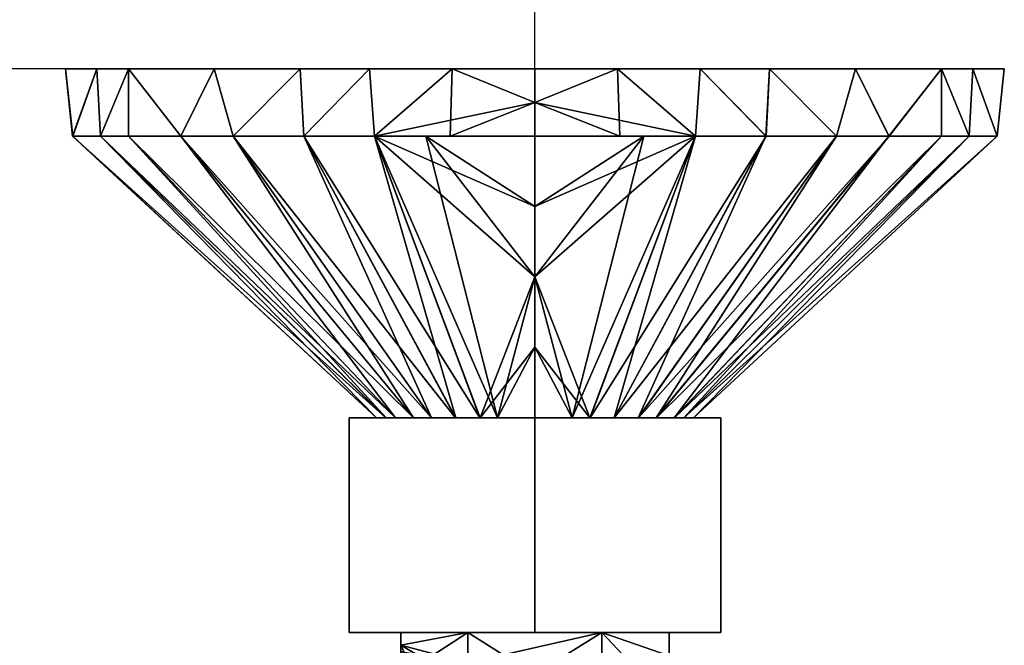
# Model space of a CAD drawing. Header units: millimetres. Extents: x -206 to 110, y -169 to 122.
# Tile 31 of 31: x 37 to 110, y -43 to 4. Entities that reach past the tile are written whole.
import ezdxf

# ---------------------------------------------------------------- set-up
doc = ezdxf.new("R2010")
doc.units = ezdxf.units.MM
doc.layers.add('P-SANR-FIXT', color=6, linetype='Continuous', lineweight=30)
doc.styles.add('Arial', font='arial.ttf', dxfattribs={"height": 14.6304})

msp = doc.modelspace()

# ---------------------------------------------------------------- meshes
at = {"layer": 'P-SANR-FIXT'}
mesh = msp.add_polyface(dxfattribs=at)
corners = [(75, -5, 35), (75, -3.75, 35), (75, -2.5, 35), (75, -1.25, 35), (75, 0, 35), (57.5, 0, 30.311), (44.689, 0, 17.5), (40, 0), (44.689, 0, -17.5), (57.5, 0, -30.311), (75, 0, -35), (75, -1.25, -35), (75, -2.5, -35), (75, -3.75, -35), (75, -5, -35), (63.037, -5, -32.892), (52.508, -5, -26.816), (44.692, -5, -17.505), (40.533, -5, -6.082), (40.531, -5, 6.074), (44.688, -5, 17.497), (52.501, -5, 26.81), (63.028, -5, 32.889), (62.671, 0, 31.696), (62.671, 0, -31.696), (68.836, 0, 33.348), (68.836, 0, -33.348), (68.675, -5, 33.885), (51.095, 0, 23.905), (57.765, -5, 29.85), (42.345, 0, 8.75), (42.345, 0, -8.75), (51.095, 0, -23.905), (57.772, -5, -29.854), (40.532, -5, -0.004), (48.594, -5, 22.154), (42.609, -5, 11.786), (42.612, -5, -11.794), (48.6, -5, -22.161)]
mesh.append_faces([[corners[k] for k in face] for face in [(15, 12, 13, 14), (25, 2, 3, 4)]], dxfattribs={"vtx0": -1})
mesh.append_faces([[corners[k] for k in face] for face in [(27, 25, 22), (23, 22, 25), (35, 6, 20), (8, 37, 31), (9, 16, 32), (16, 9, 33), (6, 35, 28), (7, 19, 30), (24, 33, 9)]], dxfattribs={"vtx0": -1, "vtx1": -1})
mesh.append_faces([[corners[k] for k in face] for face in [(27, 2, 25), (15, 26, 12)]], dxfattribs={"vtx0": -1, "vtx1": -1, "vtx2": -1})
mesh.append_faces([[corners[k] for k in face] for face in [(5, 21, 29), (23, 29, 22), (28, 35, 21), (29, 23, 5), (30, 19, 36), (32, 16, 38), (38, 8, 32), (36, 6, 30)]], dxfattribs={"vtx0": -1, "vtx2": -1})
mesh.append_faces([[corners[k] for k in face] for face in [(7, 18, 34, 19)]], dxfattribs={"vtx0": -1, "vtx3": -1})
mesh.append_faces([[corners[k] for k in face] for face in [(15, 33, 24), (5, 28, 21), (24, 26, 15), (17, 37, 8), (36, 20, 6), (38, 17, 8), (37, 18, 31), (7, 31, 18)]], dxfattribs={"vtx1": -1, "vtx2": -1})
mesh.append_faces([[corners[k] for k in face] for face in [(27, 0, 1, 2), (26, 10, 11, 12)]], dxfattribs={"vtx3": -1})
mesh = msp.add_polyface(dxfattribs=at)
corners = [(75, 0, -35), (57.5, 0, -30.311), (44.689, 0, -17.5), (40, 0), (44.689, 0, 17.5), (57.5, 0, 30.311), (75, 0, 35), (92.5, 0, 30.311), (105.311, 0, 17.5), (110, 0), (105.311, 0, -17.5), (92.5, 0, -30.311)]
mesh.append_faces([[corners[k] for k in face] for face in [(3, 6, 9, 2)]], dxfattribs={"vtx0": -1, "vtx1": -1, "vtx2": -1})
mesh.append_faces([[corners[k] for k in face] for face in [(7, 8, 9, 6), (0, 1, 2, 11)]], dxfattribs={"vtx2": -1})
mesh.append_faces([[corners[k] for k in face] for face in [(9, 10, 11, 2)]], dxfattribs={"vtx2": -1, "vtx3": -1})
mesh.append_faces([[corners[k] for k in face] for face in [(3, 4, 5, 6)]], dxfattribs={"vtx3": -1})
mesh = msp.add_polyface(dxfattribs=at)
corners = [(75, 0, 35), (75, -1.25, 35), (75, -2.5, 35), (75, -3.75, 35), (75, -5, 35), (86.963, -5, 32.892), (97.492, -5, 26.816), (105.308, -5, 17.505), (109.467, -5, 6.082), (109.469, -5, -6.074), (105.312, -5, -17.497), (97.499, -5, -26.81), (86.972, -5, -32.889), (75, -5, -35), (75, -3.75, -35), (75, -2.5, -35), (75, -1.25, -35), (75, 0, -35), (92.5, 0, -30.311), (105.311, 0, -17.5), (110, 0), (105.311, 0, 17.5), (92.5, 0, 30.311), (87.329, 0, -31.696), (87.329, 0, 31.696), (81.164, 0, -33.348), (81.164, 0, 33.348), (81.325, -5, -33.885), (98.905, 0, -23.905), (92.235, -5, -29.85), (107.655, 0, -8.75), (107.655, 0, 8.75), (98.905, 0, 23.905), (92.228, -5, 29.854), (109.468, -5, 0.004), (101.406, -5, -22.154), (107.391, -5, -11.786), (107.388, -5, 11.794), (101.4, -5, 22.161)]
mesh.append_faces([[corners[k] for k in face] for face in [(5, 2, 3, 4)]], dxfattribs={"vtx0": -1})
mesh.append_faces([[corners[k] for k in face] for face in [(35, 19, 10), (21, 37, 31), (27, 25, 12), (22, 6, 32), (20, 9, 30), (24, 33, 22), (6, 22, 33), (33, 24, 5), (19, 35, 28)]], dxfattribs={"vtx0": -1, "vtx1": -1})
mesh.append_faces([[corners[k] for k in face] for face in [(27, 15, 25), (26, 2, 5)]], dxfattribs={"vtx0": -1, "vtx1": -1, "vtx2": -1})
mesh.append_faces([[corners[k] for k in face] for face in [(12, 25, 23), (18, 11, 29), (23, 29, 12), (28, 35, 11), (20, 8, 34), (30, 9, 36), (29, 23, 18), (32, 6, 38), (38, 21, 32), (36, 19, 30)]], dxfattribs={"vtx0": -1, "vtx2": -1})
mesh.append_faces([[corners[k] for k in face] for face in [(14, 15, 27, 13)]], dxfattribs={"vtx1": -1})
mesh.append_faces([[corners[k] for k in face] for face in [(18, 28, 11), (24, 26, 5), (20, 31, 8), (7, 37, 21), (38, 7, 21), (37, 8, 31), (36, 10, 19), (34, 9, 20)]], dxfattribs={"vtx1": -1, "vtx2": -1})
mesh.append_faces([[corners[k] for k in face] for face in [(16, 17, 25, 15)]], dxfattribs={"vtx2": -1})
mesh.append_faces([[corners[k] for k in face] for face in [(26, 0, 1, 2)]], dxfattribs={"vtx3": -1})
mesh = msp.add_polyface(dxfattribs=at)
corners = [(75, -26, 12), (75, -20.75, 17.75), (75, -15.5, 23.5), (75, -10.25, 29.25), (75, -5, 35), (63.028, -5, 32.889), (52.501, -5, 26.81), (44.688, -5, 17.497), (40.531, -5, 6.074), (40.533, -5, -6.082), (44.692, -5, -17.505), (52.508, -5, -26.816), (63.037, -5, -32.892), (75, -5, -35), (75, -10.25, -29.25), (75, -15.5, -23.5), (75, -20.75, -17.75), (75, -26, -12), (70.907, -26, -11.28), (67.295, -26, -9.2), (64.613, -26, -6.01), (63.184, -26, -2.094), (63.181, -26, 2.074), (64.603, -26, 5.992), (67.281, -26, 9.188), (70.89, -26, 11.274), (72.212, -26, 11.508), (66.868, -5, 33.566), (65.942, -26, 7.59), (69.085, -26, 10.231), (63.892, -26, 4.033), (40.532, -5, -0.004), (65.954, -26, -7.605), (63.899, -26, -4.052), (69.101, -26, -10.24), (48.594, -5, 22.154), (57.765, -5, 29.85), (42.609, -5, 11.786), (63.182, -26, -0.01), (48.6, -5, -22.161), (42.612, -5, -11.794), (57.772, -5, -29.854)]
mesh.append_faces([[corners[k] for k in face] for face in [(14, 12, 13)]], dxfattribs={"vtx0": -1})
mesh.append_faces([[corners[k] for k in face] for face in [(26, 5, 25), (34, 12, 18), (29, 6, 24), (3, 27, 2), (30, 8, 22), (33, 10, 20), (32, 11, 19), (28, 7, 23), (31, 22, 8)]], dxfattribs={"vtx0": -1, "vtx1": -1})
mesh.append_faces([[corners[k] for k in face] for face in [(26, 2, 27), (15, 18, 12)]], dxfattribs={"vtx0": -1, "vtx1": -1, "vtx2": -1})
mesh.append_faces([[corners[k] for k in face] for face in [(24, 6, 35), (25, 5, 36), (23, 7, 37), (9, 21, 38), (20, 10, 39), (21, 9, 40), (19, 11, 41), (12, 14, 15)]], dxfattribs={"vtx0": -1, "vtx2": -1})
mesh.append_faces([[corners[k] for k in face] for face in [(4, 27, 3)]], dxfattribs={"vtx1": -1})
mesh.append_faces([[corners[k] for k in face] for face in [(29, 25, 36), (33, 21, 40), (34, 19, 41), (27, 5, 26), (1, 2, 26), (37, 8, 30), (35, 7, 28), (36, 6, 29), (38, 22, 31), (30, 23, 37), (32, 20, 39), (15, 16, 18), (40, 10, 33), (41, 12, 34), (31, 9, 38), (28, 24, 35), (39, 11, 32)]], dxfattribs={"vtx1": -1, "vtx2": -1})
mesh.append_faces([[corners[k] for k in face] for face in [(26, 0, 1), (16, 17, 18)]], dxfattribs={"vtx2": -1})
mesh = msp.add_polyface(dxfattribs=at)
corners = [(75, -5, 35), (75, -10.25, 29.25), (75, -15.5, 23.5), (75, -20.75, 17.75), (75, -26, 12), (79.093, -26, 11.28), (82.705, -26, 9.2), (85.387, -26, 6.009), (86.816, -26, 2.094), (86.819, -26, -2.075), (85.396, -26, -5.993), (82.718, -26, -9.189), (79.108, -26, -11.275), (75, -26, -12), (75, -20.75, -17.75), (75, -15.5, -23.5), (75, -10.25, -29.25), (75, -5, -35), (86.972, -5, -32.889), (97.499, -5, -26.81), (105.312, -5, -17.497), (109.469, -5, -6.074), (109.467, -5, 6.082), (105.308, -5, 17.505), (97.492, -5, 26.816), (86.963, -5, 32.892), (77.788, -26, -11.508), (83.132, -5, -33.566), (84.057, -26, -7.591), (80.913, -26, -10.232), (86.108, -26, -4.034), (109.468, -5, 0.004), (84.046, -26, 7.605), (86.101, -26, 4.052), (80.899, -26, 10.24), (101.406, -5, -22.154), (92.235, -5, -29.85), (107.391, -5, -11.786), (86.818, -26, 0.009), (101.4, -5, 22.161), (107.388, -5, 11.794), (92.228, -5, 29.854)]
mesh.append_faces([[corners[k] for k in face] for face in [(1, 25, 0)]], dxfattribs={"vtx0": -1})
mesh.append_faces([[corners[k] for k in face] for face in [(26, 18, 12), (30, 21, 9), (34, 25, 5), (31, 9, 21), (16, 27, 15), (28, 20, 10), (33, 23, 7), (32, 24, 6), (29, 19, 11)]], dxfattribs={"vtx0": -1, "vtx1": -1})
mesh.append_faces([[corners[k] for k in face] for face in [(26, 15, 27), (2, 5, 25)]], dxfattribs={"vtx0": -1, "vtx1": -1, "vtx2": -1})
mesh.append_faces([[corners[k] for k in face] for face in [(11, 19, 35), (12, 18, 36), (10, 20, 37), (22, 8, 38), (7, 23, 39), (8, 22, 40), (6, 24, 41), (25, 1, 2)]], dxfattribs={"vtx0": -1, "vtx2": -1})
mesh.append_faces([[corners[k] for k in face] for face in [(17, 27, 16)]], dxfattribs={"vtx1": -1})
mesh.append_faces([[corners[k] for k in face] for face in [(29, 12, 36), (33, 8, 40), (34, 6, 41), (27, 18, 26), (14, 15, 26), (37, 21, 30), (36, 19, 29), (38, 9, 31), (32, 7, 39), (2, 3, 5), (40, 23, 33), (41, 25, 34), (35, 20, 28), (31, 22, 38), (30, 10, 37), (28, 11, 35), (39, 24, 32)]], dxfattribs={"vtx1": -1, "vtx2": -1})
mesh.append_faces([[corners[k] for k in face] for face in [(3, 4, 5), (26, 13, 14)]], dxfattribs={"vtx2": -1})
mesh = msp.add_polyface(dxfattribs=at)
corners = [(61.144, -26, -8), (61.144, -26, 8), (75, -26, 16), (88.856, -26, 8), (88.856, -26, -8), (75, -26, -16), (75, -26, 12), (70.89, -26, 11.274), (67.281, -26, 9.188), (64.603, -26, 5.992), (63.181, -26, 2.074), (63.184, -26, -2.094), (64.613, -26, -6.01), (67.295, -26, -9.2), (70.907, -26, -11.28), (75, -26, -12), (79.108, -26, -11.275), (82.718, -26, -9.189), (85.396, -26, -5.993), (86.819, -26, -2.075), (86.816, -26, 2.094), (85.387, -26, 6.009), (82.705, -26, 9.2), (79.093, -26, 11.28)]
mesh.append_faces([[corners[k] for k in face] for face in [(13, 0, 12), (19, 4, 18), (22, 3, 21), (16, 5, 15)]], dxfattribs={"vtx0": -1, "vtx1": -1})
mesh.append_faces([[corners[k] for k in face] for face in [(5, 14, 15), (2, 6, 7), (2, 23, 6), (3, 20, 21)]], dxfattribs={"vtx0": -1, "vtx2": -1})
mesh.append_faces([[corners[k] for k in face] for face in [(11, 12, 0), (9, 10, 1), (8, 9, 1), (17, 18, 4)]], dxfattribs={"vtx1": -1, "vtx2": -1})
mesh.append_faces([[corners[k] for k in face] for face in [(10, 11, 0, 1), (13, 14, 5, 0), (7, 8, 1, 2), (16, 17, 4, 5), (3, 4, 19, 20), (22, 23, 2, 3)]], dxfattribs={"vtx1": -1, "vtx3": -1})
mesh = msp.add_polyface(dxfattribs=at)
corners = [(61.144, -26, 8), (61.144, -42, 8), (75, -42, 16), (75, -26, 16)]
mesh.append_faces([[corners[k] for k in face] for face in [(0, 1, 2, 3)]])
mesh = msp.add_polyface(dxfattribs=at)
corners = [(75, -26, -16), (75, -42, -16), (61.144, -42, -8), (61.144, -26, -8)]
mesh.append_faces([[corners[k] for k in face] for face in [(0, 1, 2, 3)]])
mesh = msp.add_polyface(dxfattribs=at)
corners = [(61.144, -26, -8), (61.144, -42, -8), (61.144, -42, 8), (61.144, -26, 8)]
mesh.append_faces([[corners[k] for k in face] for face in [(0, 1, 2, 3)]])
mesh = msp.add_polyface(dxfattribs=at)
corners = [(75, -26, 16), (75, -42, 16), (88.856, -42, 8), (88.856, -26, 8)]
mesh.append_faces([[corners[k] for k in face] for face in [(0, 1, 2, 3)]])
mesh = msp.add_polyface(dxfattribs=at)
corners = [(88.856, -26, -8), (88.856, -42, -8), (75, -42, -16), (75, -26, -16)]
mesh.append_faces([[corners[k] for k in face] for face in [(0, 1, 2, 3)]])
mesh = msp.add_polyface(dxfattribs=at)
corners = [(88.856, -26, 8), (88.856, -42, 8), (88.856, -42, -8), (88.856, -26, -8)]
mesh.append_faces([[corners[k] for k in face] for face in [(0, 1, 2, 3)]])
mesh = msp.add_polyface(dxfattribs=at)
corners = [(61.144, -42, 8), (61.144, -42, -8), (75, -42, -16), (88.856, -42, -8), (88.856, -42, 8), (75, -42, 16)]
mesh.append_faces([[corners[k] for k in face] for face in [(3, 4, 5, 2)]], dxfattribs={"vtx2": -1})
mesh.append_faces([[corners[k] for k in face] for face in [(5, 0, 1, 2)]], dxfattribs={"vtx3": -1})
mesh = msp.add_polyface(dxfattribs=at)
corners = [(85, -42), (85, -42.875), (85, -43.75), (85, -44.625), (85, -45.5, 0), (84.519, -45.456, -3.065), (83.122, -45.331, -5.833), (74.965, -45.152, -10), (66.878, -44.056, -5.833), (65.481, -43.962, -3.065), (65, -43.93), (65, -43.447), (65, -42.965), (65, -42.482), (65, -42), (70, -42, -8.66), (80, -42, -8.66)]
mesh.append_faces([[corners[k] for k in face] for face in [(5, 3, 4)]], dxfattribs={"vtx0": -1})
mesh.append_faces([[corners[k] for k in face] for face in [(7, 16, 6), (16, 7, 15)]], dxfattribs={"vtx0": -1, "vtx1": -1})
mesh.append_faces([[corners[k] for k in face] for face in [(12, 15, 8), (16, 2, 6)]], dxfattribs={"vtx0": -1, "vtx1": -1, "vtx2": -1})
mesh.append_faces([[corners[k] for k in face] for face in [(12, 8, 9), (15, 7, 8), (3, 5, 6)]], dxfattribs={"vtx0": -1, "vtx2": -1})
mesh.append_faces([[corners[k] for k in face] for face in [(2, 3, 6)]], dxfattribs={"vtx1": -1, "vtx2": -1})
mesh.append_faces([[corners[k] for k in face] for face in [(13, 14, 15, 12)]], dxfattribs={"vtx2": -1})
mesh.append_faces([[corners[k] for k in face] for face in [(9, 10, 11, 12), (16, 0, 1, 2)]], dxfattribs={"vtx3": -1})
mesh = msp.add_polyface(dxfattribs=at)
corners = [(85, -45.5), (85, -44.625), (85, -43.75), (85, -42.875), (85, -42), (80, -42, 8.66), (70, -42, 8.66), (65, -42), (65, -42.482), (65, -42.965), (65, -43.447), (65, -43.93, 0), (70.01, -44.276, 8.666), (79.995, -45.06, 8.663)]
mesh.append_faces([[corners[k] for k in face] for face in [(6, 12, 5)]], dxfattribs={"vtx0": -1, "vtx1": -1})
mesh.append_faces([[corners[k] for k in face] for face in [(13, 2, 5), (12, 6, 9)]], dxfattribs={"vtx0": -1, "vtx1": -1, "vtx2": -1})
mesh.append_faces([[corners[k] for k in face] for face in [(5, 12, 13)]], dxfattribs={"vtx0": -1, "vtx2": -1})
mesh.append_faces([[corners[k] for k in face] for face in [(11, 12, 10)]], dxfattribs={"vtx1": -1})
mesh.append_faces([[corners[k] for k in face] for face in [(9, 10, 12)]], dxfattribs={"vtx1": -1, "vtx2": -1})
mesh.append_faces([[corners[k] for k in face] for face in [(3, 4, 5, 2)]], dxfattribs={"vtx2": -1})
mesh.append_faces([[corners[k] for k in face] for face in [(13, 0, 1, 2), (6, 7, 8, 9)]], dxfattribs={"vtx3": -1})
mesh = msp.add_polyface(dxfattribs=at)
corners = [(65, -42), (70, -42, 8.66), (80, -42, 8.66), (85, -42), (80, -42, -8.66), (70, -42, -8.66)]
mesh.append_faces([[corners[k] for k in face] for face in [(4, 5, 3)]], dxfattribs={"vtx1": -1})
mesh.append_faces([[corners[k] for k in face] for face in [(0, 1, 3, 5)]], dxfattribs={"vtx1": -1, "vtx2": -1})
mesh.append_faces([[corners[k] for k in face] for face in [(1, 2, 3)]], dxfattribs={"vtx2": -1})

# ---------------------------------------------------------------- next in the draw order: texts
at = {"color": 5, "lineweight": 30, "insert": (33.751, 30.326, -51.484), "char_height": 14.6304, "width": 99.20583, "attachment_point": 2, "rotation": 26.56505, "line_spacing_factor": 0.941778, "style": 'Arial', "bg_fill": 3, "box_fill_scale": 1.25, "bg_fill_color": 256, "bg_fill_true_color": 13158600, "bg_fill_transparency": 0}
msp.add_mtext('Diameter', dxfattribs=at)

# ---------------------------------------------------------------- next in the draw order: linework, layer by layer
at = {"color": 5, "lineweight": 30}
msp.add_line((75, 0), (75, 103.632), dxfattribs=at)
at = {"color": 1, "lineweight": 30}
for p, q in [((62.808, 0, 10.35), (1.848, 0, 10.35)), ((62.808, 0, -10.35), (1.848, 0, -10.35))]:
    msp.add_line(p, q, dxfattribs=at)
at = {"color": 94, "lineweight": 30, "extrusion": (0, 1, -1.88738e-15)}
msp.add_circle((-75, 0), 10.35, dxfattribs=at)

doc.saveas('drawing.dxf')
